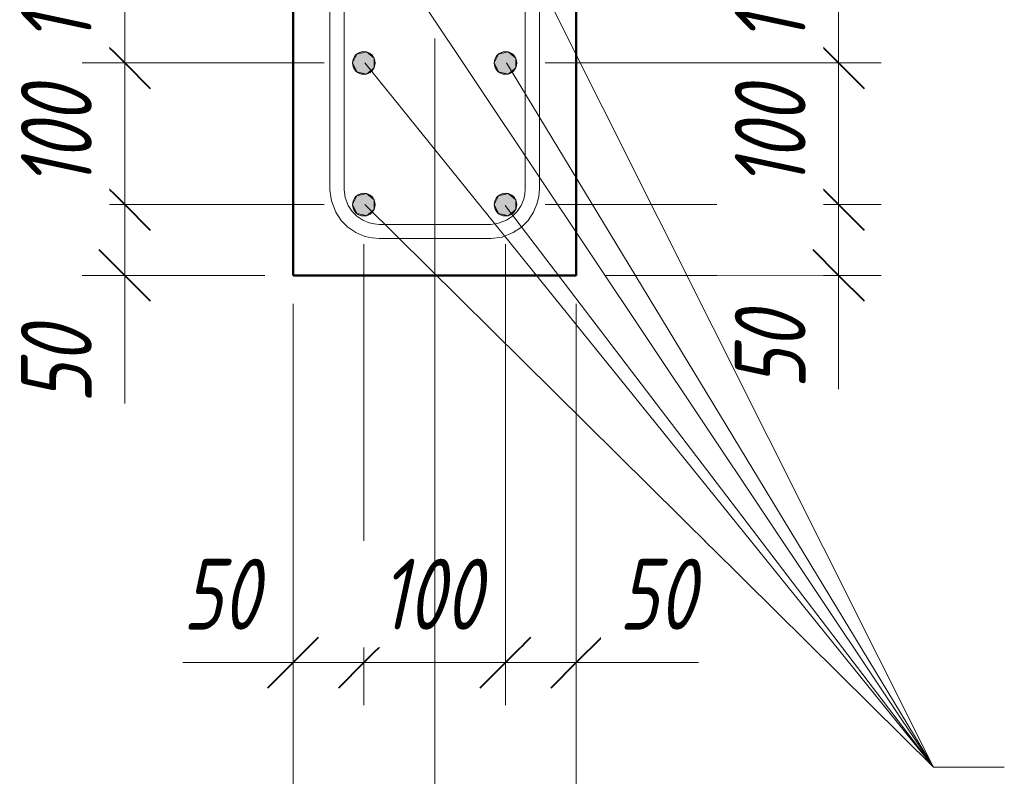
# Model space of a CAD drawing. Header units: millimetres. Extents: x 16591 to 26898, y 2073 to 13097.
# Tile 3 of 31: x 17407 to 18102, y 2516 to 3051. Entities that reach past the tile are written whole.
import ezdxf

# ---------------------------------------------------------------- set-up
doc = ezdxf.new("R2010")
doc.units = ezdxf.units.MM
doc.linetypes.add('ADSK_Линия сетки', pattern=[500, 400, -50, 0, -50])
for name, color, linetype, lineweight in [('A-____-____-DIMS', 211, 'Continuous', 9), ('A-____-____-DIMS-20', 211, 'Continuous', 9), ('S-COLS-____-MCUT', 52, 'Continuous', 50), ('S-GRID-____-OTLN', 1, 'Continuous', 9), ('S-RBAR-____-IDEN', 171, 'Continuous', 20), ('S-RBAR-____-MCUT', 171, 'Continuous', 20), ('S-RBAR-____-OTLN', 171, 'Continuous', 100)]:
    doc.layers.add(name, color=color, linetype=linetype, lineweight=lineweight)
doc.styles.add('GOST Common_I_2', font='GOST_Common Italic.ttf', dxfattribs={"width": 0.8, "height": 50})
doc.dimstyles.new('ADSK_Округление_5мм__Узкий_', dxfattribs={"dimscale": 304.8, "dimtxt": 0.164979, "dimasz": 0.11811, "dimexe": 0.098425, "dimexo": 0.000215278, "dimgap": 0.026247, "dimtad": 1, "dimdec": 0, "dimlfac": 304.8, "dimrnd": 5, "dimdsep": 46, "dimtxsty": 'GOST Common_I_2', "dimblk1": 'OBLIQUE', "dimblk2": 'OBLIQUE', "dimsah": 1, "dimcen": 0.09, "dimdle": 0.098425, "dimazin": 0, "dimtfac": 1, "dimtdec": 4, "dimtix": 1, "dimtmove": 1, "dimatfit": 3, "dimfxl": 1, "dimtvp": 1, "dimtfill": 1, "dimtolj": 1, "dimtzin": 0, "dimlwd": 20, "dimlwe": 20, "dimarcsym": 2})
doc.dimstyles.new('ADSK_Округление_5мм__Узкий__1', dxfattribs={"dimscale": 304.8, "dimtxt": 0.164979, "dimasz": 0.11811, "dimexe": 0.098425, "dimexo": 0.000215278, "dimgap": 0.026247, "dimtad": 1, "dimdec": 0, "dimlfac": 304.8, "dimrnd": 5, "dimdsep": 46, "dimtxsty": 'GOST Common_I_2', "dimblk1": 'OBLIQUE', "dimblk2": 'OBLIQUE', "dimsah": 1, "dimcen": 0.09, "dimdle": 0.098425, "dimazin": 0, "dimtfac": 1, "dimtdec": 4, "dimtix": 1, "dimtmove": 0, "dimatfit": 3, "dimfxl": 1, "dimtvp": 1, "dimtfill": 1, "dimtolj": 1, "dimtzin": 0, "dimlwd": 20, "dimlwe": 20, "dimarcsym": 2})

# ---------------------------------------------------------------- blocks, each defined once
blk = doc.blocks.new('DIMBLOCK1-КЖ1_ПЭ_ВЭ3_Армирование_Пилоны_Пм-3_1')
at = {"layer": 'A-____-____-DIMS-20', "lineweight": 40}
for p, q in [((17985.25, 2920), (17967.25, 2938)), ((17985.25, 2920), (18003.25, 2902)), ((17985.25, 2870), (17967.25, 2888)), ((17985.25, 2870), (18003.25, 2852))]:
    blk.add_line(p, q, dxfattribs=at)
at = {"layer": 'A-____-____-DIMS-20', "lineweight": 20}
for p, q in [((17985.25, 2920), (17778, 2920)), ((17985.25, 2840), (17985.25, 2920)), ((17985.25, 2920), (18015.25, 2920)), ((17985.25, 2856.12), (17985.25, 2895)), ((17985.25, 2870), (17820, 2870)), ((17985.25, 2870), (18015.25, 2870)), ((17985.25, 2789.86), (17985.25, 2856.12))]:
    blk.add_line(p, q, dxfattribs=at)
at = {"layer": 'A-____-____-DIMS-20', "color": 0, "lineweight": 20, "insert": (17911.91, 2789.86), "char_height": 50, "width": 67.5022, "attachment_point": 1, "rotation": 90, "line_spacing_factor": 1.022761, "style": 'GOST Common_I_2', "bg_fill": 3, "box_fill_scale": 1.25, "bg_fill_color": 256, "bg_fill_true_color": 13158600, "bg_fill_transparency": 0}
blk.add_mtext('50', dxfattribs=at)
blk = doc.blocks.new('_Oblique')
at = {"color": 0, "linetype": 'ByBlock', "lineweight": -2}
blk.add_line((-0.5, -0.5), (0.5, 0.5), dxfattribs=at)
blk = doc.blocks.new('DIMBLOCK2-КЖ1_ПЭ_ВЭ3_Армирование_Пилоны_Пм-3_1')
at = {"layer": 'A-____-____-DIMS-20', "lineweight": 40}
for p, q in [((17985.25, 3020), (17967.25, 3038)), ((17985.25, 3020), (18003.25, 3002)), ((17985.25, 2920), (17967.25, 2938)), ((17985.25, 2920), (18003.25, 2902))]:
    blk.add_line(p, q, dxfattribs=at)
at = {"layer": 'A-____-____-DIMS-20', "lineweight": 20}
for p, q in [((17985.25, 3020), (17778, 3020)), ((17985.25, 2920), (17985.25, 3020)), ((17985.25, 3020), (18015.25, 3020)), ((17985.25, 2920), (17778, 2920)), ((17985.25, 2920), (18015.25, 2920))]:
    blk.add_line(p, q, dxfattribs=at)
at = {"layer": 'A-____-____-DIMS-20', "color": 0, "lineweight": 20, "insert": (17911.91, 2931.65), "char_height": 50, "width": 92.0485, "attachment_point": 1, "rotation": 90, "line_spacing_factor": 1.022761, "style": 'GOST Common_I_2', "bg_fill": 3, "box_fill_scale": 1.25, "bg_fill_color": 256, "bg_fill_true_color": 13158600, "bg_fill_transparency": 0}
blk.add_mtext('100', dxfattribs=at)
blk = doc.blocks.new('DIMBLOCK3-КЖ1_ПЭ_ВЭ3_Армирование_Пилоны_Пм-3_1')
at = {"layer": 'A-____-____-DIMS-20', "lineweight": 40}
for p, q in [((17985.25, 3124), (17967.25, 3142)), ((17985.25, 3124), (18003.25, 3106)), ((17985.25, 3020), (17967.25, 3038)), ((17985.25, 3020), (18003.25, 3002))]:
    blk.add_line(p, q, dxfattribs=at)
at = {"layer": 'A-____-____-DIMS-20', "lineweight": 20}
for p, q in [((17985.25, 3124), (17778, 3124)), ((17985.25, 3020), (17985.25, 3124)), ((17985.25, 3124), (18015.25, 3124)), ((17985.25, 3020), (17778, 3020)), ((17985.25, 3020), (18015.25, 3020))]:
    blk.add_line(p, q, dxfattribs=at)
at = {"layer": 'A-____-____-DIMS-20', "color": 0, "lineweight": 20, "insert": (17911.91, 3033.65), "char_height": 50, "width": 92.0485, "attachment_point": 1, "rotation": 90, "line_spacing_factor": 1.022761, "style": 'GOST Common_I_2', "bg_fill": 3, "box_fill_scale": 1.25, "bg_fill_color": 256, "bg_fill_true_color": 13158600, "bg_fill_transparency": 0}
blk.add_mtext('105', dxfattribs=at)
blk = doc.blocks.new('DIMBLOCK10-КЖ1_ПЭ_ВЭ3_Армирование_Пилоны_Пм-3_1')
at = {"layer": 'A-____-____-DIMS-20', "lineweight": 40}
for p, q in [((17481.18, 2920), (17463.18, 2938)), ((17481.18, 2920), (17499.18, 2902)), ((17481.18, 2870), (17463.18, 2888)), ((17481.18, 2870), (17499.18, 2852))]:
    blk.add_line(p, q, dxfattribs=at)
at = {"layer": 'A-____-____-DIMS-20', "lineweight": 20}
for p, q in [((17481.18, 2920), (17451.18, 2920)), ((17481.18, 2840), (17481.18, 2920)), ((17481.18, 2920), (17622, 2920)), ((17481.18, 2845.87), (17481.18, 2895)), ((17481.18, 2870), (17451.18, 2870)), ((17481.18, 2870), (17580, 2870)), ((17481.18, 2779.62), (17481.18, 2845.87))]:
    blk.add_line(p, q, dxfattribs=at)
at = {"layer": 'A-____-____-DIMS-20', "color": 0, "lineweight": 20, "insert": (17407.84, 2779.62), "char_height": 50, "width": 67.5022, "attachment_point": 1, "rotation": 90, "line_spacing_factor": 1.022761, "style": 'GOST Common_I_2', "bg_fill": 3, "box_fill_scale": 1.25, "bg_fill_color": 256, "bg_fill_true_color": 13158600, "bg_fill_transparency": 0}
blk.add_mtext('50', dxfattribs=at)
blk = doc.blocks.new('DIMBLOCK11-КЖ1_ПЭ_ВЭ3_Армирование_Пилоны_Пм-3_1')
at = {"layer": 'A-____-____-DIMS-20', "lineweight": 40}
for p, q in [((17481.18, 3020), (17463.18, 3038)), ((17481.18, 3020), (17499.18, 3002)), ((17481.18, 2920), (17463.18, 2938)), ((17481.18, 2920), (17499.18, 2902))]:
    blk.add_line(p, q, dxfattribs=at)
at = {"layer": 'A-____-____-DIMS-20', "lineweight": 20}
for p, q in [((17481.18, 3020), (17451.18, 3020)), ((17481.18, 2920), (17481.18, 3020)), ((17481.18, 3020), (17622, 3020)), ((17481.18, 2920), (17451.18, 2920)), ((17481.18, 2920), (17622, 2920))]:
    blk.add_line(p, q, dxfattribs=at)
at = {"layer": 'A-____-____-DIMS-20', "color": 0, "lineweight": 20, "insert": (17407.84, 2931.65), "char_height": 50, "width": 92.0485, "attachment_point": 1, "rotation": 90, "line_spacing_factor": 1.022761, "style": 'GOST Common_I_2', "bg_fill": 3, "box_fill_scale": 1.25, "bg_fill_color": 256, "bg_fill_true_color": 13158600, "bg_fill_transparency": 0}
blk.add_mtext('100', dxfattribs=at)
blk = doc.blocks.new('DIMBLOCK12-КЖ1_ПЭ_ВЭ3_Армирование_Пилоны_Пм-3_1')
at = {"layer": 'A-____-____-DIMS-20', "lineweight": 40}
for p, q in [((17481.18, 3124), (17463.18, 3142)), ((17481.18, 3124), (17499.18, 3106)), ((17481.18, 3020), (17463.18, 3038)), ((17481.18, 3020), (17499.18, 3002))]:
    blk.add_line(p, q, dxfattribs=at)
at = {"layer": 'A-____-____-DIMS-20', "lineweight": 20}
for p, q in [((17481.18, 3124), (17451.18, 3124)), ((17481.18, 3020), (17481.18, 3124)), ((17481.18, 3124), (17622, 3124)), ((17481.18, 3020), (17451.18, 3020)), ((17481.18, 3020), (17622, 3020))]:
    blk.add_line(p, q, dxfattribs=at)
at = {"layer": 'A-____-____-DIMS-20', "color": 0, "lineweight": 20, "insert": (17407.84, 3033.65), "char_height": 50, "width": 92.0485, "attachment_point": 1, "rotation": 90, "line_spacing_factor": 1.022761, "style": 'GOST Common_I_2', "bg_fill": 3, "box_fill_scale": 1.25, "bg_fill_color": 256, "bg_fill_true_color": 13158600, "bg_fill_transparency": 0}
blk.add_mtext('105', dxfattribs=at)
blk = doc.blocks.new('DIMBLOCK19-КЖ1_ПЭ_ВЭ3_Армирование_Пилоны_Пм-3_1')
at = {"layer": 'A-____-____-DIMS-20', "lineweight": 20}
for p, q in [((17650, 2596.69), (17650, 2892)), ((17600, 2596.69), (17600, 2850)), ((17522.07, 2596.69), (17588.32, 2596.69)), ((17570, 2596.69), (17650, 2596.69)), ((17588.32, 2596.69), (17625, 2596.69)), ((17600, 2596.69), (17600, 2566.69)), ((17650, 2596.69), (17650, 2566.69))]:
    blk.add_line(p, q, dxfattribs=at)
at = {"layer": 'A-____-____-DIMS-20', "lineweight": 40}
for p, q in [((17600, 2596.69), (17618, 2614.69)), ((17650, 2596.69), (17668, 2614.69)), ((17600, 2596.69), (17582, 2578.69)), ((17650, 2596.69), (17632, 2578.69))]:
    blk.add_line(p, q, dxfattribs=at)
at = {"layer": 'A-____-____-DIMS-20', "color": 0, "lineweight": 20, "insert": (17522.07, 2670.03), "char_height": 50, "width": 67.5022, "attachment_point": 1, "line_spacing_factor": 1.022761, "style": 'GOST Common_I_2', "bg_fill": 3, "box_fill_scale": 1.25, "bg_fill_color": 256, "bg_fill_true_color": 13158600, "bg_fill_transparency": 0}
blk.add_mtext('50', dxfattribs=at)
blk = doc.blocks.new('DIMBLOCK20-КЖ1_ПЭ_ВЭ3_Армирование_Пилоны_Пм-3_1')
at = {"layer": 'A-____-____-DIMS-20', "lineweight": 20}
for p, q in [((17650, 2596.69), (17650, 2892)), ((17750, 2596.69), (17750, 2892)), ((17650, 2596.69), (17750, 2596.69)), ((17650, 2596.69), (17650, 2566.69)), ((17750, 2596.69), (17750, 2566.69))]:
    blk.add_line(p, q, dxfattribs=at)
at = {"layer": 'A-____-____-DIMS-20', "lineweight": 40}
for p, q in [((17650, 2596.69), (17668, 2614.69)), ((17750, 2596.69), (17768, 2614.69)), ((17650, 2596.69), (17632, 2578.69)), ((17750, 2596.69), (17732, 2578.69))]:
    blk.add_line(p, q, dxfattribs=at)
at = {"layer": 'A-____-____-DIMS-20', "color": 0, "lineweight": 20, "insert": (17661.65, 2670.03), "char_height": 50, "width": 92.0485, "attachment_point": 1, "line_spacing_factor": 1.022761, "style": 'GOST Common_I_2', "bg_fill": 3, "box_fill_scale": 1.25, "bg_fill_color": 256, "bg_fill_true_color": 13158600, "bg_fill_transparency": 0}
blk.add_mtext('100', dxfattribs=at)
blk = doc.blocks.new('DIMBLOCK21-КЖ1_ПЭ_ВЭ3_Армирование_Пилоны_Пм-3_1')
at = {"layer": 'A-____-____-DIMS-20', "lineweight": 20}
for p, q in [((17750, 2596.69), (17750, 2892)), ((17800, 2596.69), (17800, 2850)), ((17750, 2596.69), (17830, 2596.69)), ((17750, 2596.69), (17750, 2566.69)), ((17820.05, 2596.69), (17775, 2596.69)), ((17800, 2596.69), (17800, 2566.69)), ((17886.3, 2596.69), (17820.05, 2596.69))]:
    blk.add_line(p, q, dxfattribs=at)
at = {"layer": 'A-____-____-DIMS-20', "lineweight": 40}
for p, q in [((17750, 2596.69), (17768, 2614.69)), ((17800, 2596.69), (17818, 2614.69)), ((17750, 2596.69), (17732, 2578.69)), ((17800, 2596.69), (17782, 2578.69))]:
    blk.add_line(p, q, dxfattribs=at)
at = {"layer": 'A-____-____-DIMS-20', "color": 0, "lineweight": 20, "insert": (17830.05, 2670.03), "char_height": 50, "width": 67.5022, "attachment_point": 1, "line_spacing_factor": 1.022761, "style": 'GOST Common_I_2', "bg_fill": 3, "box_fill_scale": 1.25, "bg_fill_color": 256, "bg_fill_true_color": 13158600, "bg_fill_transparency": 0}
blk.add_mtext('50', dxfattribs=at)
blk = doc.blocks.new('DIMBLOCK22-КЖ1_ПЭ_ВЭ3_Армирование_Пилоны_Пм-3_1')
at = {"layer": 'A-____-____-DIMS-20', "lineweight": 20}
for p, q in [((17600, 2436.93), (17600, 2850)), ((17700, 2436.93), (17700, 2850)), ((17511.9, 2436.93), (17598.61, 2436.93)), ((17570, 2436.93), (17700, 2436.93)), ((17598.61, 2436.93), (17650, 2436.93)), ((17600, 2436.93), (17600, 2406.93)), ((17700, 2436.93), (17700, 2406.93))]:
    blk.add_line(p, q, dxfattribs=at)
at = {"layer": 'A-____-____-DIMS-20', "lineweight": 40}
for p, q in [((17600, 2436.93), (17618, 2454.93)), ((17700, 2436.93), (17718, 2454.93)), ((17600, 2436.93), (17582, 2418.93)), ((17700, 2436.93), (17682, 2418.93))]:
    blk.add_line(p, q, dxfattribs=at)
at = {"layer": 'A-____-____-DIMS-20', "color": 0, "lineweight": 20, "insert": (17511.9, 2510.27), "char_height": 50, "width": 92.0485, "attachment_point": 1, "line_spacing_factor": 1.022761, "style": 'GOST Common_I_2', "bg_fill": 3, "box_fill_scale": 1.25, "bg_fill_color": 256, "bg_fill_true_color": 13158600, "bg_fill_transparency": 0}
blk.add_mtext('100', dxfattribs=at)
blk = doc.blocks.new('DIMBLOCK23-КЖ1_ПЭ_ВЭ3_Армирование_Пилоны_Пм-3_1')
at = {"layer": 'A-____-____-DIMS-20', "lineweight": 20}
for p, q in [((17700, 2436.93), (17700, 2850)), ((17800, 2436.93), (17800, 2850)), ((17700, 2436.93), (17830, 2436.93)), ((17700, 2436.93), (17700, 2406.93)), ((17801.39, 2436.93), (17750, 2436.93)), ((17800, 2436.93), (17800, 2406.93)), ((17888.1, 2436.93), (17801.39, 2436.93))]:
    blk.add_line(p, q, dxfattribs=at)
at = {"layer": 'A-____-____-DIMS-20', "lineweight": 40}
for p, q in [((17700, 2436.93), (17718, 2454.93)), ((17800, 2436.93), (17818, 2454.93)), ((17700, 2436.93), (17682, 2418.93)), ((17800, 2436.93), (17782, 2418.93))]:
    blk.add_line(p, q, dxfattribs=at)
at = {"layer": 'A-____-____-DIMS-20', "color": 0, "lineweight": 20, "insert": (17811.39, 2510.27), "char_height": 50, "width": 92.0485, "attachment_point": 1, "line_spacing_factor": 1.022761, "style": 'GOST Common_I_2', "bg_fill": 3, "box_fill_scale": 1.25, "bg_fill_color": 256, "bg_fill_true_color": 13158600, "bg_fill_transparency": 0}
blk.add_mtext('100', dxfattribs=at)
blk = doc.blocks.new('DIMBLOCK24-КЖ1_ПЭ_ВЭ3_Армирование_Пилоны_Пм-3_1')
at = {"layer": 'A-____-____-DIMS-20', "lineweight": 20}
for p, q in [((17600, 2296.93), (17600, 2850)), ((17800, 2296.93), (17800, 2850)), ((17570, 2296.93), (17830, 2296.93)), ((17600, 2296.93), (17600, 2266.93)), ((17800, 2296.93), (17800, 2266.93))]:
    blk.add_line(p, q, dxfattribs=at)
at = {"layer": 'A-____-____-DIMS-20', "lineweight": 40}
for p, q in [((17600, 2296.93), (17618, 2314.93)), ((17800, 2296.93), (17818, 2314.93)), ((17600, 2296.93), (17582, 2278.93)), ((17800, 2296.93), (17782, 2278.93))]:
    blk.add_line(p, q, dxfattribs=at)
at = {"layer": 'A-____-____-DIMS-20', "color": 0, "lineweight": 20, "insert": (17657.81, 2370.27), "char_height": 50, "width": 101.2533, "attachment_point": 1, "line_spacing_factor": 1.022761, "style": 'GOST Common_I_2', "bg_fill": 3, "box_fill_scale": 1.25, "bg_fill_color": 256, "bg_fill_true_color": 13158600, "bg_fill_transparency": 0}
blk.add_mtext('200', dxfattribs=at)

msp = doc.modelspace()

# ---------------------------------------------------------------- hatches: boundary and pattern name
at = {"layer": 'S-RBAR-____-MCUT'}
h = msp.add_hatch(color=256, dxfattribs=at)
edge = h.paths.add_edge_path()
edge.add_arc((17649.9999, 3019.9994), 8, 0, 360)
for points in [[(17651.7801, 3012.2), (17657.2076, 3016.5283), (17657.2076, 3023.4705), (17651.7801, 3027.7988), (17645.012, 3026.2541), (17641.9999, 3019.9994), (17645.012, 3013.7448)], [(17751.7801, 3012.2), (17757.2076, 3016.5283), (17757.2076, 3023.4705), (17751.7801, 3027.7988), (17745.012, 3026.2541), (17741.9999, 3019.9994), (17745.012, 3013.7448)], [(17651.7801, 2912.2), (17657.2076, 2916.5283), (17657.2076, 2923.4705), (17651.7801, 2927.7988), (17645.012, 2926.2541), (17641.9999, 2919.9994), (17645.012, 2913.7448), (17649.603, 2912.6969)], [(17751.7801, 2912.2), (17757.2076, 2916.5283), (17757.2076, 2923.4705), (17751.7801, 2927.7988), (17745.012, 2926.2541), (17741.9999, 2919.9994), (17745.012, 2913.7448), (17750.1388, 2912.5746)]]:
    msp.add_hatch(color=256, dxfattribs=at).paths.add_polyline_path(points)
h = msp.add_hatch(color=256, dxfattribs=at)
edge = h.paths.add_edge_path()
edge.add_arc((17749.9999, 3019.9994), 8, 0, 360)
h = msp.add_hatch(color=256, dxfattribs=at)
edge = h.paths.add_edge_path()
edge.add_arc((17649.9999, 2919.9994), 8, 0, 360)
h = msp.add_hatch(color=256, dxfattribs=at)
edge = h.paths.add_edge_path()
edge.add_arc((17749.9999, 2919.9994), 8, 0, 360)

# ---------------------------------------------------------------- linework, layer by layer
at = {"layer": 'S-COLS-____-MCUT'}
for p, q in [((17600, 3869.9996), (17600, 2869.9996)), ((17800, 2869.9996), (17800, 3869.9996)), ((17600, 2869.9996), (17800, 2869.9996))]:
    msp.add_line(p, q, dxfattribs=at)
at = {"layer": 'S-GRID-____-OTLN', "linetype": 'ADSK_Линия сетки'}
msp.add_line((17700, 4537.6486), (17700, 2236.211), dxfattribs=at)
at = {"layer": 'S-RBAR-____-IDEN'}
msp.add_line((18052.2348, 2522.8617), (18102.249, 2522.8617), dxfattribs=at)
msp.add_line((18052.2348, 2522.8617), (18102.249, 2522.8617), dxfattribs=at)
msp.add_line((18052.2348, 2522.8617), (18102.249, 2522.8617), dxfattribs=at)
msp.add_line((18052.2348, 2522.8617), (18102.249, 2522.8617), dxfattribs=at)
msp.add_line((18052.2348, 2522.8617), (18102.249, 2522.8617), dxfattribs=at)
msp.add_line((18052.2348, 2522.8617), (18102.249, 2522.8617), dxfattribs=at)
at = {"layer": 'S-RBAR-____-MCUT'}
for p, q in [((17645.012, 3026.2541), (17641.9999, 3019.9994)), ((17651.7801, 3027.7988), (17645.012, 3026.2541)), ((17657.2076, 3023.4705), (17651.7801, 3027.7988)), ((17745.012, 3026.2541), (17741.9999, 3019.9994)), ((17751.7801, 3027.7988), (17745.012, 3026.2541)), ((17757.2076, 3023.4705), (17751.7801, 3027.7988)), ((17641.9999, 3019.9994), (17645.012, 3013.7448)), ((17657.2076, 3016.5283), (17657.2076, 3023.4705)), ((17741.9999, 3019.9994), (17745.012, 3013.7448)), ((17757.2076, 3016.5283), (17757.2076, 3023.4705)), ((17645.012, 3013.7448), (17651.7801, 3012.2)), ((17651.7801, 3012.2), (17657.2076, 3016.5283)), ((17745.012, 3013.7448), (17751.7801, 3012.2)), ((17751.7801, 3012.2), (17757.2076, 3016.5283)), ((17651.7801, 2927.7988), (17645.012, 2926.2541)), ((17657.2076, 2923.4705), (17651.7801, 2927.7988)), ((17751.7801, 2927.7988), (17745.012, 2926.2541)), ((17757.2076, 2923.4705), (17751.7801, 2927.7988)), ((17645.012, 2926.2541), (17641.9999, 2919.9994)), ((17657.2076, 2916.5283), (17657.2076, 2923.4705)), ((17745.012, 2926.2541), (17741.9999, 2919.9994)), ((17757.2076, 2916.5283), (17757.2076, 2923.4705)), ((17641.9999, 2919.9994), (17645.012, 2913.7448)), ((17645.012, 2913.7448), (17649.603, 2912.6969)), ((17651.7801, 2912.2), (17657.2076, 2916.5283)), ((17741.9999, 2919.9994), (17745.012, 2913.7448)), ((17745.012, 2913.7448), (17750.1388, 2912.5746)), ((17751.7801, 2912.2), (17757.2076, 2916.5283)), ((17649.603, 2912.6969), (17651.7801, 2912.2)), ((17750.1388, 2912.5746), (17751.7801, 2912.2))]:
    msp.add_line(p, q, dxfattribs=at)
for centre in [(17649.9999, 3019.9994), (17749.9999, 3019.9994), (17649.9999, 2919.9994), (17749.9999, 2919.9994)]:
    msp.add_circle(centre, 8, dxfattribs=at)
at = {"layer": 'S-RBAR-____-OTLN', "lineweight": 20}
for p, q in [((17625.9812, 2931.0908), (17625.9812, 3107.9994)), ((17635.9812, 2931.0908), (17635.9812, 3107.9994)), ((17763.9812, 3107.9994), (17763.9812, 2931.0908)), ((17773.9812, 3107.9994), (17773.9812, 2931.0908)), ((17625.9917, 2930.2322), (17625.9812, 2931.0908)), ((17627.027, 2922.5895), (17625.9917, 2930.2322)), ((17635.9887, 2930.477), (17635.9812, 2931.0908)), ((17636.7288, 2925.0133), (17635.9887, 2930.477)), ((17763.7111, 2927.4207), (17762.907, 2923.8302)), ((17763.9812, 2931.0908), (17763.7111, 2927.4207)), ((17773.9812, 2931.0908), (17773.6035, 2925.9571)), ((17630.1021, 2914.5967), (17627.027, 2922.5895)), ((17638.9264, 2919.3011), (17636.7288, 2925.0133)), ((17762.907, 2923.8302), (17761.0359, 2919.3011)), ((17772.4785, 2920.9343), (17769.8602, 2914.5967)), ((17773.6035, 2925.9571), (17772.4785, 2920.9343)), ((17633.9039, 2908.892), (17630.1021, 2914.5967)), ((17641.6422, 2915.226), (17638.9264, 2919.3011)), ((17645.0976, 2911.7615), (17641.6422, 2915.226)), ((17758.3202, 2915.226), (17754.8647, 2911.7615)), ((17761.0359, 2919.3011), (17758.3202, 2915.226)), ((17769.8602, 2914.5967), (17766.0584, 2908.892)), ((17638.7438, 2904.0395), (17633.9039, 2908.892)), ((17649.1596, 2909.0402), (17645.0976, 2911.7615)), ((17653.6718, 2907.1662), (17649.1596, 2909.0402)), ((17657.2478, 2906.3611), (17653.6718, 2907.1662)), ((17660.9027, 2906.0908), (17657.2478, 2906.3611)), ((17745.1121, 2906.8393), (17739.6709, 2906.0983)), ((17750.8028, 2909.0402), (17745.1121, 2906.8393)), ((17754.8647, 2911.7615), (17750.8028, 2909.0402)), ((17766.0584, 2908.892), (17761.2186, 2904.0395)), ((17644.436, 2900.2261), (17638.7438, 2904.0395)), ((17650.762, 2897.5989), (17644.436, 2900.2261)), ((17739.0596, 2906.0908), (17660.9027, 2906.0908)), ((17739.6709, 2906.0983), (17739.0596, 2906.0908)), ((17755.5263, 2900.2261), (17747.5479, 2897.1405)), ((17761.2186, 2904.0395), (17755.5263, 2900.2261)), ((17655.7768, 2896.4699), (17650.762, 2897.5989)), ((17660.9027, 2896.0908), (17655.7768, 2896.4699)), ((17739.0596, 2896.0908), (17660.9027, 2896.0908)), ((17739.917, 2896.1014), (17739.0596, 2896.0908)), ((17747.5479, 2897.1405), (17739.917, 2896.1014))]:
    msp.add_line(p, q, dxfattribs=at)

# ---------------------------------------------------------------- next in the draw order: dimensions: what is measured, and where the dimension line sits
at = {"layer": 'A-____-____-DIMS', "lineweight": 20}
for base, p1, p2, override, picture, middle in [((17481.1802, 2919.9994), (17600, 2869.9996), (17641.9999, 2919.9994), {"dimpost": '<>', "dimfxl": 65.299091}, 'DIMBLOCK10-КЖ1_ПЭ_ВЭ3_Армирование_Пилоны_Пм-3_1', (17441.1721, 2813.3741)), ((17985.2512, 2919.9994), (17800, 2869.9996), (17757.9999, 2919.9994), {"dimpost": '<>', "dimfxl": 65.299233}, 'DIMBLOCK1-КЖ1_ПЭ_ВЭ3_Армирование_Пилоны_Пм-3_1', (17945.2432, 2823.6155))]:
    dim = msp.add_linear_dim(base=base, p1=p1, p2=p2, angle=90, dimstyle='ADSK_Округление_5мм__Узкий_', override=override, dxfattribs=at)
    dim.commit()
    dim.dimension.update_dxf_attribs({"geometry": picture, "text_midpoint": middle, "dimtype": 160, "text_rotation": 90})

# ---------------------------------------------------------------- next in the draw order: dimensions: what is measured, and where the dimension line sits
for base, p1, p2, picture, middle in [((17481.1802, 3019.9994), (17641.9999, 2919.9994), (17641.9999, 3019.9994), 'DIMBLOCK11-КЖ1_ПЭ_ВЭ3_Армирование_Пилоны_Пм-3_1', (17448.1802, 2969.9994)), ((17985.2512, 3019.9994), (17757.9999, 2919.9994), (17757.9999, 3019.9994), 'DIMBLOCK2-КЖ1_ПЭ_ВЭ3_Армирование_Пилоны_Пм-3_1', (17952.2512, 2969.9994))]:
    dim = msp.add_linear_dim(base=base, p1=p1, p2=p2, angle=90, dimstyle='ADSK_Округление_5мм__Узкий__1', override={"dimpost": '<>', "dimfxl": 100}, dxfattribs=at)
    dim.commit()
    dim.dimension.update_dxf_attribs({"geometry": picture, "text_midpoint": middle})

# ---------------------------------------------------------------- next in the draw order: dimensions: what is measured, and where the dimension line sits
for base, p1, p2, picture, middle in [((17481.1802, 3123.9994), (17641.9999, 3019.9994), (17641.9999, 3123.9994), 'DIMBLOCK12-КЖ1_ПЭ_ВЭ3_Армирование_Пилоны_Пм-3_1', (17447.8582, 3071.9994)), ((17985.2512, 3123.9994), (17757.9999, 3019.9994), (17757.9999, 3123.9994), 'DIMBLOCK3-КЖ1_ПЭ_ВЭ3_Армирование_Пилоны_Пм-3_1', (17951.9293, 3071.9994))]:
    dim = msp.add_linear_dim(base=base, p1=p1, p2=p2, angle=90, dimstyle='ADSK_Округление_5мм__Узкий__1', override={"dimpost": '<>', "dimfxl": 104}, dxfattribs=at)
    dim.commit()
    dim.dimension.update_dxf_attribs({"geometry": picture, "text_midpoint": middle})
dim = msp.add_linear_dim(base=(17649.9999, 2596.6876), p1=(17600, 2869.9996), p2=(17649.9999, 2911.9994), dimstyle='ADSK_Округление_5мм__Узкий_', override={"dimpost": '<>', "dimfxl": 65.299102}, dxfattribs=at)
dim.commit()
dim.dimension.update_dxf_attribs({"geometry": 'DIMBLOCK19-КЖ1_ПЭ_ВЭ3_Армирование_Пилоны_Пм-3_1', "text_midpoint": (17555.8193, 2636.6956), "dimtype": 160})

# ---------------------------------------------------------------- next in the draw order: dimensions: what is measured, and where the dimension line sits
dim = msp.add_linear_dim(base=(17749.9999, 2596.6876), p1=(17649.9999, 2911.9994), p2=(17749.9999, 2911.9994), dimstyle='ADSK_Округление_5мм__Узкий__1', override={"dimpost": '<>', "dimfxl": 100}, dxfattribs=at)
dim.commit()
dim.dimension.update_dxf_attribs({"geometry": 'DIMBLOCK20-КЖ1_ПЭ_ВЭ3_Армирование_Пилоны_Пм-3_1', "text_midpoint": (17699.9999, 2629.6876)})

# ---------------------------------------------------------------- next in the draw order: dimensions: what is measured, and where the dimension line sits
for base, p1, p2, override, picture, middle in [((17800, 2596.6876), (17749.9999, 2911.9994), (17800, 2869.9996), {"dimpost": '<>', "dimfxl": 65.29927}, 'DIMBLOCK21-КЖ1_ПЭ_ВЭ3_Армирование_Пилоны_Пм-3_1', (17863.804, 2636.6956)), ((17700, 2436.926), (17600, 2869.9996), (17700, 2869.9996), {"dimpost": '<>', "dimfxl": 100}, 'DIMBLOCK22-КЖ1_ПЭ_ВЭ3_Армирование_Пилоны_Пм-3_1', (17557.9257, 2476.9341))]:
    dim = msp.add_linear_dim(base=base, p1=p1, p2=p2, dimstyle='ADSK_Округление_5мм__Узкий_', override=override, dxfattribs=at)
    dim.commit()
    dim.dimension.update_dxf_attribs({"geometry": picture, "text_midpoint": middle, "dimtype": 160})

# ---------------------------------------------------------------- next in the draw order: dimensions: what is measured, and where the dimension line sits
dim = msp.add_linear_dim(base=(17800, 2436.926), p1=(17700, 2869.9996), p2=(17800, 2869.9996), dimstyle='ADSK_Округление_5мм__Узкий_', override={"dimpost": '<>', "dimfxl": 100}, dxfattribs=at)
dim.commit()
dim.dimension.update_dxf_attribs({"geometry": 'DIMBLOCK23-КЖ1_ПЭ_ВЭ3_Армирование_Пилоны_Пм-3_1', "text_midpoint": (17857.4157, 2476.9341), "dimtype": 160})

# ---------------------------------------------------------------- next in the draw order: dimensions: what is measured, and where the dimension line sits
dim = msp.add_linear_dim(base=(17800, 2296.926), p1=(17600, 2869.9996), p2=(17800, 2869.9996), dimstyle='ADSK_Округление_5мм__Узкий__1', override={"dimpost": '<>', "dimfxl": 200}, dxfattribs=at)
dim.commit()
dim.dimension.update_dxf_attribs({"geometry": 'DIMBLOCK24-КЖ1_ПЭ_ВЭ3_Армирование_Пилоны_Пм-3_1', "text_midpoint": (17700, 2329.926)})

# ---------------------------------------------------------------- next in the draw order: linework, layer by layer
at = {"layer": 'S-RBAR-____-IDEN'}
for p in [(17650.7803, 3123.9994), (17750.7803, 3123.9994), (17650.7803, 3019.9994), (17750.7803, 3019.9994), (17650.7803, 2919.9994), (17749.8484, 2919.4678)]:
    msp.add_line(p, (18052.2348, 2522.8617), dxfattribs=at)

doc.saveas('drawing.dxf')
